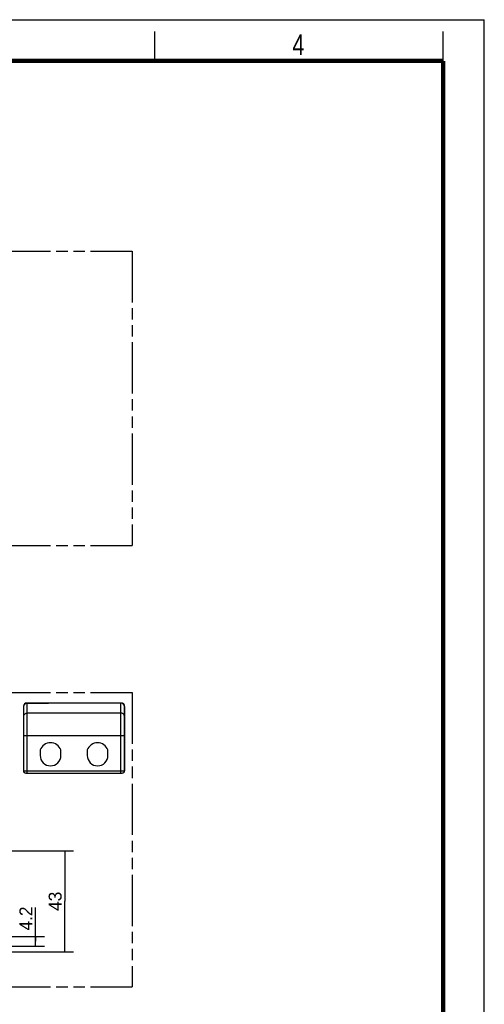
# Model space of a CAD drawing. Header units: millimetres. Extents: x 0 to 210, y 0 to 297.
# Tile 4 of 4: x 131 to 210, y 130 to 297. Entities that reach past the tile are written whole.
import ezdxf
from ezdxf.enums import TextEntityAlignment as Align

# ---------------------------------------------------------------- set-up
doc = ezdxf.new("R2010")
doc.units = ezdxf.units.MM
doc.header["$LTSCALE"] = 19.36
doc.linetypes.add('PHANTOM', pattern=[0.8, 0.45, -0.05, 0.1, -0.05, 0.1, -0.05])
doc.layers.get('0').update_dxf_attribs({"linetype": 'CONTINUOUS'})
for name, color, linetype in [('DEFAULT_3', 7, 'PHANTOM'), ('Z_AXIS', 7, 'CONTINUOUS'), ('Z_DIM_2D', 7, 'CONTINUOUS')]:
    doc.layers.add(name, color=color, linetype=linetype)
doc.styles.add('TEXTSTYLE_2', font='txt', dxfattribs={"width": 0.75})
doc.styles.add('TEXTSTYLE_3', font='tridonic-metric-print-light.otf')
doc.dimstyles.new('DIMSTYLE_4', dxfattribs={"dimtxt": 2.2, "dimasz": 3.5, "dimexe": 1.5, "dimexo": 0, "dimgap": 0.55, "dimtad": 1, "dimdec": 4, "dimlfac": 2.5, "dimdsep": 46, "dimtxsty": 'TEXTSTYLE_3', "dimblk": '_FILLED', "dimblk1": '_FILLED', "dimblk2": '_FILLED', "dimcen": 0.09, "dimclrt": 5, "dimadec": 4, "dimazin": 2, "dimtp": 0.1, "dimtm": 0.1, "dimtfac": 1, "dimtdec": 4, "dimtofl": 0, "dimtmove": 0, "dimatfit": 3, "dimldrblk": '_FILLED', "dimfxl": 0, "dimtolj": 1, "dimarcsym": 0})
doc.dimstyles.new('DIMSTYLE_5', dxfattribs={"dimtxt": 2.2, "dimasz": 3.5, "dimexe": 1.5, "dimexo": 0, "dimgap": 0.55, "dimtad": 1, "dimdec": 4, "dimlfac": 2.5, "dimdsep": 46, "dimtxsty": 'TEXTSTYLE_3', "dimblk": '_FILLED', "dimblk1": '_FILLED', "dimblk2": '_FILLED', "dimcen": 0.09, "dimclrt": 5, "dimadec": 4, "dimazin": 2, "dimtp": 0.3, "dimtm": 0.3, "dimtfac": 1, "dimtdec": 4, "dimtofl": 0, "dimtmove": 0, "dimatfit": 3, "dimldrblk": '_FILLED', "dimfxl": 0, "dimtolj": 1, "dimarcsym": 0})

# ---------------------------------------------------------------- blocks, each defined once
blk = doc.blocks.new('*D8')
at = {"layer": 'Z_DIM_2D', "color": 2, "linetype": 'Continuous', "transparency": 16777216}
for p, q in [((133.73, 140.41), (133.73, 146.13)), ((116.81, 141.25), (135.23, 141.25)), ((133.73, 141.25), (133.73, 140.41)), ((116.81, 139.57), (135.23, 139.57)), ((133.73, 139.57), (133.73, 140.41))]:
    blk.add_line(p, q, dxfattribs=at)
at = {"layer": 'Z_DIM_2D', "color": 5, "linetype": 'Continuous', "transparency": 16777216, "style": 'TEXTSTYLE_3'}
blk.add_text('4.2', height=2.2, rotation=90, dxfattribs=at).set_placement((133.18, 142.24))
blk = doc.blocks.new('_FILLED')
at = {"color": 0, "linetype": 'ByBlock'}
blk.add_solid([(0, 0), (-1, 0.125), (-1, -0.125)], dxfattribs=at)
blk = doc.blocks.new('_NONE')
blk = doc.blocks.new('*D10')
at = {"layer": 'Z_DIM_2D', "color": 2, "linetype": 'Continuous', "transparency": 16777216}
for p, q in [((112.78, 155.81), (140.2, 155.81)), ((138.7, 155.81), (138.7, 147.21)), ((138.7, 138.61), (138.7, 147.21)), ((112.78, 138.61), (140.2, 138.61))]:
    blk.add_line(p, q, dxfattribs=at)
at = {"layer": 'Z_DIM_2D', "color": 5, "linetype": 'Continuous', "transparency": 16777216, "style": 'TEXTSTYLE_3'}
blk.add_text('43', height=2.2, rotation=90, dxfattribs=at).set_placement((138.15, 147.21), align=Align.CENTER)

msp = doc.modelspace()

# ---------------------------------------------------------------- linework, layer by layer
at = {"color": 2, "linetype": 'Continuous'}
for p, q in [((0, 297), (210, 297)), ((210, 0), (210, 297)), ((154, 290), (154, 295)), ((203, 290), (203, 295))]:
    msp.add_line(p, q, dxfattribs=at)
at = {"color": 7, "linetype": 'Continuous'}
for p, q in [((132.246725, 180.886732), (132.308923, 180.889964)), ((132.308923, 180.889965), (135.763492, 180.889965)), ((148.228923, 180.902475), (135.908923, 180.902475)), ((131.708923, 169.382475), (131.708923, 180.289965)), ((148.828923, 180.302475), (148.828923, 169.382475)), ((134.508923, 172.923383), (134.508923, 171.982475)), ((138.028923, 171.982475), (138.028923, 172.923383)), ((142.508923, 172.923383), (142.508923, 171.982475)), ((146.028923, 171.982475), (146.028923, 172.923383)), ((132.068923, 168.982475), (148.468923, 168.982475))]:
    msp.add_line(p, q, dxfattribs=at)
at = {"color": 9, "linetype": 'Continuous'}
for p, q in [((132.308923, 168.982475), (132.308923, 180.889964)), ((132.308923, 180.87771), (135.908923, 180.87771)), ((135.849463, 180.89242), (135.859285, 180.89092)), ((135.859285, 180.89092), (135.871593, 180.889081)), ((135.908923, 180.902475), (135.908923, 180.87771)), ((148.228923, 180.89022), (135.908923, 180.89022)), ((148.228923, 168.982475), (148.228923, 180.902475)), ((131.716147, 180.38278), (131.715412, 180.376167)), ((132.308923, 179.205252), (148.228923, 179.205252)), ((131.708923, 175.365317), (148.828923, 175.365317)), ((148.828923, 175.418984), (148.868923, 175.418984)), ((131.668923, 169.382475), (148.868923, 169.382475)), ((132.068923, 168.982475), (132.068923, 168.985623)), ((148.468923, 168.985639), (148.468923, 168.982475))]:
    msp.add_line(p, q, dxfattribs=at)
at = {"color": 7, "linetype": 'Continuous', "const_width": 0.7}
for points in [[(7, 290), (203, 290)], [(203, 7), (203, 290)]]:
    msp.add_lwpolyline(points, dxfattribs=at)
at = {"color": 7, "linetype": 'Continuous'}
for points in [[(131.708923, 180.289965), (131.716147, 180.38278), (131.736359, 180.469324), (131.768326, 180.550261), (131.811488, 180.625462), (131.864853, 180.693451), (131.927669, 180.753262), (131.998323, 180.803314), (132.075922, 180.842875), (132.159091, 180.870955), (132.246725, 180.886732)], [(135.807579, 180.893854), (135.789583, 180.891367), (135.772944, 180.890157), (135.763595, 180.889964)]]:
    msp.add_lwpolyline(points, dxfattribs=at)
at = {"color": 9, "linetype": 'Continuous'}
for points in [[(132.308923, 180.87771), (132.213855, 180.870285), (132.121198, 180.848201), (132.033286, 180.812018), (131.952354, 180.762663), (131.880451, 180.7014), (131.819385, 180.629797), (131.770385, 180.549093), (131.735547, 180.463102)], [(135.763594, 180.889964), (135.767671, 180.889936), (135.774646, 180.889769), (135.781617, 180.889475), (135.788523, 180.889079), (135.795479, 180.888598), (135.802494, 180.888043), (135.809822, 180.887416)], [(135.807579, 180.893854), (135.811692, 180.894436), (135.815837, 180.894796), (135.819998, 180.894955), (135.824172, 180.89494), (135.828357, 180.894773), (135.832539, 180.894479)], [(135.809822, 180.887416), (135.826189, 180.885915), (135.857064, 180.883176)], [(135.832539, 180.894479), (135.836684, 180.894083), (135.840857, 180.893602), (135.845066, 180.893046), (135.849463, 180.89242)], [(135.846707, 180.884077), (135.85086, 180.884699), (135.855012, 180.885406), (135.859162, 180.886198), (135.86331, 180.887075), (135.867454, 180.888036), (135.871593, 180.889081)], [(135.857064, 180.883176), (135.867426, 180.88221), (135.877793, 180.881181), (135.888165, 180.880087), (135.898542, 180.87893), (135.908923, 180.87771)], [(135.908923, 180.89022), (135.899585, 180.890149), (135.890249, 180.889935), (135.880918, 180.889579), (135.871593, 180.889081)], [(135.871593, 180.889081), (135.877807, 180.887347), (135.884025, 180.885548), (135.890245, 180.883684), (135.896468, 180.881757), (135.902695, 180.879765), (135.908923, 180.87771)], [(148.828923, 180.302475), (148.821536, 180.394418), (148.799557, 180.484098), (148.763527, 180.569306), (148.714334, 180.647943), (148.653187, 180.718073), (148.581595, 180.777971), (148.501318, 180.82616), (148.414334, 180.861454), (148.322784, 180.882984), (148.228923, 180.89022)], [(131.708923, 178.617507), (131.71631, 178.70945), (131.738289, 178.79913), (131.774319, 178.884338), (131.823513, 178.962975), (131.884659, 179.033105), (131.956252, 179.093003), (132.036529, 179.141192), (132.123513, 179.176486), (132.215063, 179.198016), (132.308923, 179.205252)], [(148.828923, 178.617507), (148.821536, 178.70945), (148.799557, 178.79913), (148.763527, 178.884338), (148.714334, 178.962975), (148.653187, 179.033105), (148.581595, 179.093003), (148.501318, 179.141192), (148.414334, 179.176486), (148.322784, 179.198016), (148.228923, 179.205252)]]:
    msp.add_lwpolyline(points, dxfattribs=at)
at = {"color": 7, "linetype": 'Continuous'}
for centre, radius, start, end in [((135.908923, 180.302475), 0.6, 90, 99.72471204), ((148.228923, 180.302475), 0.6, 0, 90), ((136.268923, 172.262475), 1.88, 20.58196921, 159.41803079), ((144.268923, 172.262475), 1.88, 20.58196921, 159.41803079), ((136.268923, 171.982475), 1.76, 180, 360), ((144.268923, 171.982475), 1.76, 180, 360), ((132.068923, 169.382475), 0.4, 180, 270), ((132.108923, 169.382475), 0.4, 180, 270), ((148.428923, 169.382475), 0.4, 270, 360), ((148.468923, 169.382475), 0.4, 270, 360)]:
    msp.add_arc(centre, radius, start, end, dxfattribs=at)
at = {"layer": 'DEFAULT_3', "color": 91, "linetype": 'PHANTOM', "true_color": 0x80ff80}
for p, q in [((50.128636, 257.68), (150.128636, 257.68)), ((150.128636, 257.68), (150.128636, 207.68)), ((50.128636, 207.68), (150.128636, 207.68)), ((50.128636, 182.68), (150.128636, 182.68)), ((150.128636, 182.68), (150.128636, 132.68)), ((50.128636, 132.68), (150.128636, 132.68))]:
    msp.add_line(p, q, dxfattribs=at)
at = {"layer": 'Z_AXIS', "color": 7, "linetype": 'Continuous'}
for p, q in [((135.908923, 180.902475), (132.228923, 180.902475)), ((148.308923, 180.902475), (148.228923, 180.902475)), ((131.668923, 180.342475), (131.668923, 169.382475)), ((131.708923, 180.302475), (131.668923, 180.302475)), ((148.828923, 180.302475), (148.868923, 180.302475)), ((148.868923, 169.382475), (148.868923, 180.342475)), ((148.868923, 175.222475), (148.828923, 175.222475)), ((131.708923, 169.782475), (131.668923, 169.782475)), ((148.868923, 169.782475), (148.828923, 169.782475))]:
    msp.add_line(p, q, dxfattribs=at)
at = {"layer": 'Z_AXIS', "color": 9, "linetype": 'Continuous'}
for p, q in [((131.670017, 180.377475), (131.715734, 180.377475)), ((148.823032, 180.377475), (148.867829, 180.377475)), ((148.828923, 180.105965), (148.868923, 180.105965))]:
    msp.add_line(p, q, dxfattribs=at)
at = {"layer": 'Z_AXIS', "color": 7, "linetype": 'Continuous'}
for centre, start, end in [((132.228923, 180.342475), 90, 180), ((148.308923, 180.342475), 0, 90)]:
    msp.add_arc(centre, 0.56, start, end, dxfattribs=at)

# ---------------------------------------------------------------- texts
at = {"color": 5, "linetype": 'Continuous', "style": 'TEXTSTYLE_2', "width": 0.785714}
msp.add_text('4', height=3.5, dxfattribs=at).set_placement((177.383142, 290.991055))

# ---------------------------------------------------------------- dimensions: what is measured, and where the dimension line sits
at = {"layer": 'Z_DIM_2D', "color": 2, "linetype": 'Continuous'}
for base, p1, p2, dimstyle, picture, middle in [((138.699214, 155.809025), (112.777063, 138.609025), (112.777063, 155.809025), 'DIMSTYLE_5', '*D10', (138.699214, 147.173157)), ((133.732537, 141.249025), (116.808383, 139.569025), (116.808383, 141.249025), 'DIMSTYLE_4', '*D8', (133.732537, 144.157234))]:
    dim = msp.add_linear_dim(base=base, p1=p1, p2=p2, angle=90, dimstyle=dimstyle, override={"dimblk1": 'NONE', "dimblk2": 'NONE', "dimsah": 1}, dxfattribs=at)
    dim.commit()
    dim.dimension.update_dxf_attribs({"geometry": picture, "text_midpoint": middle, "dimtype": 160})

doc.saveas('drawing.dxf')
